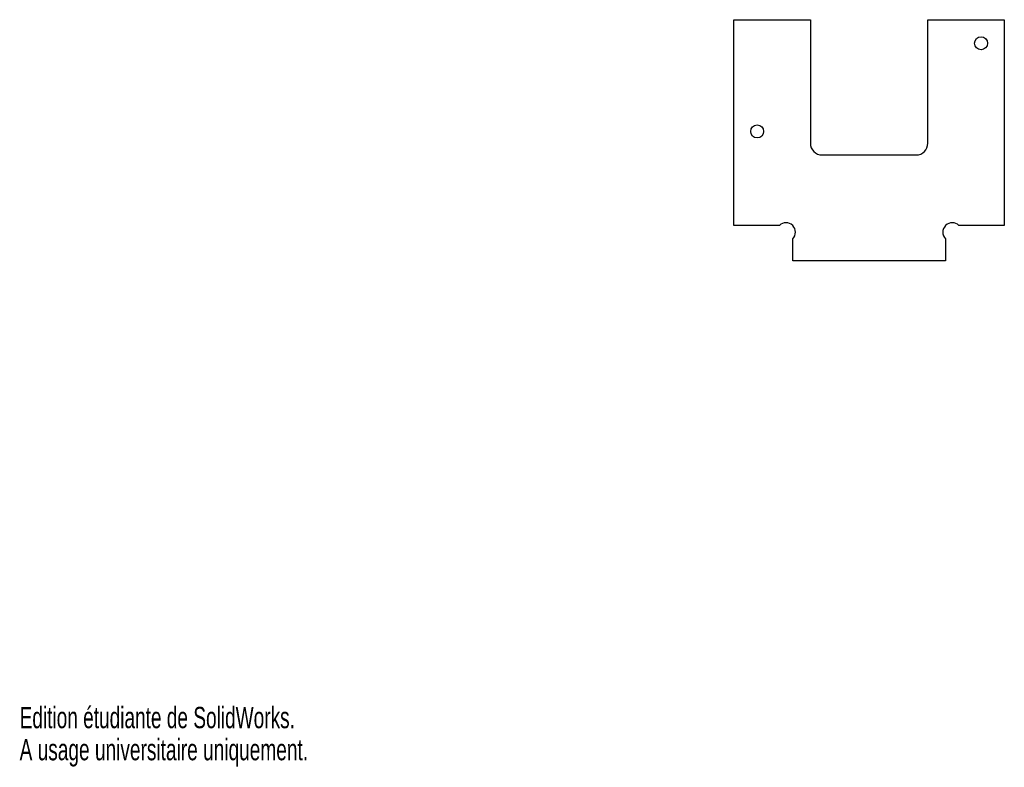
# Model space of a CAD drawing. Extents: x 0 to 168, y 0 to 127.
import ezdxf
from ezdxf.enums import TextEntityAlignment as Align

# ---------------------------------------------------------------- set-up
doc = ezdxf.new("R2010")
doc.units = 0
doc.layers.get('0').update_dxf_attribs({"linetype": 'CONTINUOUS'})

msp = doc.modelspace()

# ---------------------------------------------------------------- linework, layer by layer
at = {"color": 7, "linetype": 'CONTINUOUS'}
for p, q in [((121.55, 92.01), (121.55, 127.01)), ((121.55, 127.01), (134.55, 127.01)), ((134.55, 127.01), (134.55, 106.01)), ((154.55, 106.01), (154.55, 127.01)), ((154.55, 127.01), (167.55, 127.01)), ((167.55, 127.01), (167.55, 92.01)), ((136.55, 104.01), (152.55, 104.01)), ((129.29, 92.01), (121.55, 92.01)), ((167.55, 92.01), (159.82, 92.01)), ((131.55, 86.01), (131.55, 89.75)), ((157.55, 89.75), (157.55, 86.01)), ((157.55, 86.01), (131.55, 86.01))]:
    msp.add_line(p, q, dxfattribs=at)
for centre in [(163.6, 123.01), (125.5, 108.01)]:
    msp.add_circle(centre, 1.1, dxfattribs=at)
for centre, radius, start, end in [((136.55, 106.01), 2, 180, 270), ((152.55, 106.01), 2, 270, 0), ((130.42, 90.88), 1.6, 315, 135), ((158.69, 90.88), 1.6, 45, 225)]:
    msp.add_arc(centre, radius, start, end, dxfattribs=at)

# ---------------------------------------------------------------- texts
for s, width, p in [('Edition étudiante de SolidWorks.', 0.667188, (0, 5.45)), ('A usage universitaire uniquement.', 0.668182, (0, 0))]:
    msp.add_text(s, height=3.633, dxfattribs=dict(at, width=width)).set_placement(p, align=Align.BOTTOM_LEFT)

doc.saveas('drawing.dxf')
